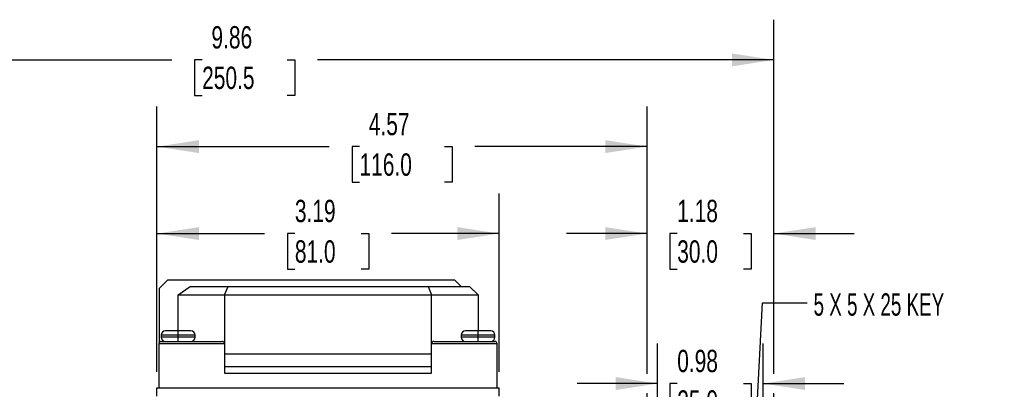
# Model space of a CAD drawing. Header units: inches. Extents: x 0 to 33, y 0 to 25.5.
# Tile 5 of 17: x 7.6 to 16.8, y 11.8 to 15.3. Entities that reach past the tile are written whole.
import ezdxf

# ---------------------------------------------------------------- set-up
doc = ezdxf.new("R2010")
doc.units = ezdxf.units.IN
doc.header["$LTSCALE"] = 3
doc.header["$MEASUREMENT"] = 0
doc.linetypes.add('CENTERX2', pattern=[0.8, 0.5, -0.1, 0.1, -0.1])
doc.layers.add('DIMENSIONS', color=140, linetype='Continuous', lineweight=25)
doc.layers.add('TEXT', color=140, linetype='Continuous', lineweight=25)
doc.styles.add('SLDTEXTSTYLE0', font='TXT', dxfattribs={"width": 0.7})
doc.styles.add('SLDTEXTSTYLE2', font='TXT', dxfattribs={"width": 0.628571})
doc.dimstyles.new('SLDDIMSTYLE0', dxfattribs={"dimtxt": 0.208333, "dimasz": 0.39, "dimexe": 0, "dimexo": 0.0625, "dimgap": 0.052083, "dimtad": 0, "dimtih": 1, "dimtoh": 1, "dimrnd": 1e-09, "dimdsep": 46, "dimtxsty": 'SLDTEXTSTYLE0', "dimsah": 1, "dimcen": 0.09, "dimadec": 0, "dimazin": 2, "dimtfac": 1, "dimtmove": 0, "dimatfit": 0, "dimfxl": 0, "dimfrac": 2, "dimtolj": 1, "dimtzin": 12, "dimarcsym": 0})
doc.dimstyles.new('SLDDIMSTYLE1', dxfattribs={"dimtxt": 0.208333, "dimasz": 0.39, "dimexe": 0, "dimexo": 0.0625, "dimgap": 0.052083, "dimtad": 0, "dimtih": 1, "dimtoh": 1, "dimrnd": 1e-09, "dimzin": 12, "dimdsep": 46, "dimtxsty": 'SLDTEXTSTYLE0', "dimsah": 1, "dimcen": 0.09, "dimadec": 0, "dimazin": 3, "dimtfac": 1, "dimtofl": 0, "dimtmove": 0, "dimatfit": 3, "dimfxl": 0, "dimfrac": 2, "dimtolj": 1, "dimtzin": 12, "dimarcsym": 0})
doc.dimstyles.new('SLDDIMSTYLE2', dxfattribs={"dimtxt": 0.208333, "dimasz": 0.39, "dimexe": 0, "dimexo": 0.0625, "dimgap": 0.052083, "dimtad": 0, "dimtih": 1, "dimtoh": 1, "dimrnd": 1e-09, "dimzin": 12, "dimdsep": 46, "dimtxsty": 'SLDTEXTSTYLE0', "dimsah": 1, "dimcen": 0.09, "dimadec": 0, "dimazin": 3, "dimtfac": 1, "dimtmove": 0, "dimatfit": 0, "dimfxl": 0, "dimfrac": 2, "dimtolj": 1, "dimtzin": 12, "dimarcsym": 0})
doc.dimstyles.new('SLDDIMSTYLE3', dxfattribs={"dimtxt": 0.18, "dimasz": 0.39, "dimexe": 0, "dimexo": 0.0625, "dimgap": 0, "dimtad": 0, "dimtih": 1, "dimtoh": 1, "dimdec": 0, "dimrnd": 1e-09, "dimzin": 0, "dimdsep": 46, "dimtxsty": 'Standard', "dimsah": 1, "dimcen": 0.09, "dimadec": 0, "dimazin": 0, "dimtfac": 0.39, "dimtdec": 0, "dimtofl": 0, "dimtmove": 0, "dimatfit": 3, "dimfxl": 0, "dimfrac": 2, "dimtolj": 1, "dimtzin": 0, "dimarcsym": 0})

# ---------------------------------------------------------------- blocks, each defined once
blk = doc.blocks.new('_D_4')
at = {"layer": 'DIMENSIONS'}
for p, q in [((13.5703, 9.2428), (13.5703, 12.2637)), ((14.5546, 9.2428), (14.5546, 12.2637)), ((13.5703, 11.8887), (12.8203, 11.8887)), ((13.7528, 11.8883), (13.6828, 11.8883)), ((13.6828, 11.8883), (13.6828, 11.557)), ((14.372, 11.8883), (14.442, 11.8883)), ((14.442, 11.8883), (14.442, 11.557)), ((14.5546, 11.8887), (15.3046, 11.8887)), ((13.6828, 11.557), (13.7528, 11.557)), ((14.442, 11.557), (14.372, 11.557))]:
    blk.add_line(p, q, dxfattribs=at)
for points in [[(13.5703, 11.8887), (13.1803, 11.9487), (13.1803, 11.8287)], [(14.5546, 11.8887), (14.9446, 11.8287), (14.9446, 11.9487)]]:
    blk.add_solid(points, dxfattribs=at)
at = {"layer": 'DIMENSIONS', "char_height": 0.20833, "attachment_point": 1, "style": 'SLDTEXTSTYLE0'}
for s, insert in [('0.98', (13.7528, 12.2035)), ('25.0', (13.7528, 11.8255))]:
    blk.add_mtext(s, dxfattribs=dict(at, insert=insert))
blk = doc.blocks.new('_D_5')
at = {"layer": 'DIMENSIONS'}
for p, q in [((13.4719, 11.9787), (13.4719, 13.6625)), ((14.653, 11.9787), (14.653, 13.6625)), ((13.4719, 13.2875), (12.7219, 13.2875)), ((13.7528, 13.287), (13.6828, 13.287)), ((13.6828, 13.287), (13.6828, 12.9557)), ((14.372, 13.287), (14.442, 13.287)), ((14.442, 13.287), (14.442, 12.9557)), ((14.653, 13.2875), (15.403, 13.2875)), ((13.6828, 12.9557), (13.7528, 12.9557)), ((14.442, 12.9557), (14.372, 12.9557)), ((13.4719, 9.2232), (13.4719, 11.7987)), ((14.653, 9.1641), (14.653, 11.7987))]:
    blk.add_line(p, q, dxfattribs=at)
for points in [[(13.4719, 13.2875), (13.0819, 13.3475), (13.0819, 13.2275)], [(14.653, 13.2875), (15.043, 13.2275), (15.043, 13.3475)]]:
    blk.add_solid(points, dxfattribs=at)
at = {"layer": 'DIMENSIONS', "char_height": 0.20833, "attachment_point": 1, "style": 'SLDTEXTSTYLE0'}
for s, insert in [('1.18', (13.7528, 13.6022)), ('30.0', (13.7528, 13.2243))]:
    blk.add_mtext(s, dxfattribs=dict(at, insert=insert))
blk = doc.blocks.new('_D_6')
at = {"layer": 'DIMENSIONS'}
for p, q in [((8.9049, 11.9987), (8.9049, 13.6625)), ((12.0939, 11.9987), (12.0939, 13.6625)), ((8.9049, 13.2875), (9.9074, 13.2875)), ((10.1898, 13.287), (10.1198, 13.287)), ((10.1198, 13.287), (10.1198, 12.9557)), ((10.809, 13.287), (10.879, 13.287)), ((10.879, 13.287), (10.879, 12.9557)), ((12.0939, 13.2875), (11.0915, 13.2875)), ((10.1198, 12.9557), (10.1898, 12.9557)), ((10.879, 12.9557), (10.809, 12.9557))]:
    blk.add_line(p, q, dxfattribs=at)
for points in [[(8.9049, 13.2875), (9.2949, 13.2275), (9.2949, 13.3475)], [(12.0939, 13.2875), (11.7039, 13.3475), (11.7039, 13.2275)]]:
    blk.add_solid(points, dxfattribs=at)
at = {"layer": 'DIMENSIONS', "char_height": 0.20833, "attachment_point": 1, "style": 'SLDTEXTSTYLE0'}
for s, insert in [('3.19', (10.1898, 13.6022)), ('81.0', (10.1898, 13.2243))]:
    blk.add_mtext(s, dxfattribs=dict(at, insert=insert))
blk = doc.blocks.new('_D_7')
at = {"layer": 'DIMENSIONS'}
for p, q in [((8.9049, 11.9987), (8.9049, 14.4733)), ((13.4719, 11.9787), (13.4719, 14.4733)), ((8.9049, 14.0983), (10.5097, 14.0983)), ((10.7921, 14.0979), (10.7222, 14.0979)), ((10.7222, 14.0979), (10.7222, 13.7666)), ((11.5847, 14.0979), (11.6547, 14.0979)), ((11.6547, 14.0979), (11.6547, 13.7666)), ((13.4719, 14.0983), (11.8671, 14.0983)), ((10.7222, 13.7666), (10.7921, 13.7666)), ((11.6547, 13.7666), (11.5847, 13.7666)), ((13.4719, 9.2232), (13.4719, 11.7987))]:
    blk.add_line(p, q, dxfattribs=at)
for points in [[(8.9049, 14.0983), (9.2949, 14.0383), (9.2949, 14.1583)], [(13.4719, 14.0983), (13.0819, 14.1583), (13.0819, 14.0383)]]:
    blk.add_solid(points, dxfattribs=at)
at = {"layer": 'DIMENSIONS', "char_height": 0.20833, "attachment_point": 1, "style": 'SLDTEXTSTYLE0'}
for s, insert in [('4.57', (10.8788, 14.4131)), ('116.0', (10.7921, 14.0351))]:
    blk.add_mtext(s, dxfattribs=dict(at, insert=insert))
blk = doc.blocks.new('_D_9')
at = {"layer": 'DIMENSIONS'}
for p, q in [((4.7908, 11.545), (4.7908, 15.2819)), ((14.653, 11.9787), (14.653, 15.2819)), ((4.7908, 14.9069), (9.0432, 14.9069)), ((9.3256, 14.9064), (9.2556, 14.9064)), ((9.2556, 14.9064), (9.2556, 14.5751)), ((10.1181, 14.9064), (10.1881, 14.9064)), ((10.1881, 14.9064), (10.1881, 14.5751)), ((14.653, 14.9069), (10.4006, 14.9069)), ((9.2556, 14.5751), (9.3256, 14.5751)), ((10.1881, 14.5751), (10.1181, 14.5751)), ((14.653, 9.1641), (14.653, 11.7987)), ((4.7908, 10.9669), (4.7908, 11.365))]:
    blk.add_line(p, q, dxfattribs=at)
for points in [[(4.7908, 14.9069), (5.1808, 14.8469), (5.1808, 14.9669)], [(14.653, 14.9069), (14.263, 14.9669), (14.263, 14.8469)]]:
    blk.add_solid(points, dxfattribs=at)
at = {"layer": 'DIMENSIONS', "char_height": 0.20833, "attachment_point": 1, "style": 'SLDTEXTSTYLE0'}
for s, insert in [('9.86', (9.4123, 15.2216)), ('250.5', (9.3256, 14.8437))]:
    blk.add_mtext(s, dxfattribs=dict(at, insert=insert))

msp = doc.modelspace()

# ---------------------------------------------------------------- linework, layer by layer
for p, q in [((8.9246, 12.7739), (9.0034, 12.8527)), ((11.6805, 12.8527), (9.0034, 12.8527)), ((11.7396, 12.7936), (11.6805, 12.8527)), ((8.9246, 12.7739), (8.9246, 12.2621)), ((9.1018, 12.7149), (9.2132, 12.7936)), ((9.2132, 12.7936), (9.5675, 12.7936)), ((9.5349, 12.7149), (9.5675, 12.7936)), ((9.5675, 12.7936), (11.4314, 12.7936)), ((11.4314, 12.7936), (11.464, 12.7149)), ((11.4314, 12.7936), (11.8183, 12.7936)), ((11.8971, 12.7149), (11.8183, 12.7936)), ((9.1018, 12.7149), (9.5349, 12.7149)), ((9.1018, 12.3802), (9.1018, 12.7149)), ((9.5349, 12.7149), (9.5349, 12.2621)), ((9.5349, 12.7149), (11.464, 12.7149)), ((11.464, 12.2621), (11.464, 12.7149)), ((11.464, 12.7149), (11.8971, 12.7149)), ((11.8971, 12.7149), (11.8971, 12.3802)), ((8.9443, 12.3409), (8.9443, 12.3212)), ((9.1018, 12.3409), (8.9443, 12.3409)), ((9.1018, 12.3212), (8.9443, 12.3212)), ((9.1018, 12.3802), (8.9837, 12.3802)), ((9.1018, 12.3409), (9.1018, 12.3802)), ((9.2199, 12.3802), (9.1018, 12.3802)), ((9.1018, 12.3212), (9.1018, 12.3409)), ((9.2593, 12.3409), (9.1018, 12.3409)), ((9.1018, 12.2818), (9.1018, 12.3212)), ((9.2593, 12.3212), (9.1018, 12.3212)), ((9.2593, 12.3212), (9.2593, 12.3409)), ((11.7396, 12.3409), (11.7396, 12.3212)), ((11.8971, 12.3409), (11.7396, 12.3409)), ((11.8971, 12.3212), (11.7396, 12.3212)), ((11.8971, 12.3802), (11.779, 12.3802)), ((11.8971, 12.3409), (11.8971, 12.3802)), ((12.0152, 12.3802), (11.8971, 12.3802)), ((11.8971, 12.3212), (11.8971, 12.3409)), ((12.0546, 12.3409), (11.8971, 12.3409)), ((11.8971, 12.2818), (11.8971, 12.3212)), ((12.0546, 12.3212), (11.8971, 12.3212)), ((12.0546, 12.3212), (12.0546, 12.3409)), ((8.9246, 11.8487), (8.9246, 12.2621)), ((8.9246, 12.2621), (9.5349, 12.2621)), ((8.9443, 12.2818), (9.5152, 12.2818)), ((9.5349, 12.2621), (9.5349, 11.9865)), ((11.464, 12.2621), (12.0742, 12.2621)), ((11.464, 11.9865), (11.464, 12.2621)), ((11.4837, 12.2818), (12.0546, 12.2818)), ((12.0742, 11.8487), (12.0742, 12.2621)), ((11.464, 12.1637), (9.5349, 12.1637)), ((11.464, 12.0456), (9.5349, 12.0456)), ((9.5349, 11.9865), (11.464, 11.9865)), ((8.9049, 11.77), (8.9049, 11.8487)), ((8.9049, 11.8487), (12.0939, 11.8487)), ((12.0939, 11.77), (12.0939, 11.8487))]:
    msp.add_line(p, q)
for centre, radius, start, end in [((8.9837, 12.3409), 0.0394, 90, 180), ((8.9837, 12.3212), 0.0394, 180, 270), ((9.2199, 12.3409), 0.0394, 0, 90), ((9.2199, 12.3212), 0.0394, 270, 0), ((11.779, 12.3409), 0.0394, 90, 180), ((11.779, 12.3212), 0.0394, 180, 270), ((12.0152, 12.3409), 0.0394, 0, 90), ((12.0152, 12.3212), 0.0394, 270, 0), ((8.9443, 12.2621), 0.0197, 90, 180), ((9.5152, 12.2621), 0.0197, 0, 90), ((11.4837, 12.2621), 0.0197, 90, 180), ((12.0546, 12.2621), 0.0197, 0, 90)]:
    msp.add_arc(centre, radius, start, end)

# ---------------------------------------------------------------- texts
at = {"layer": 'TEXT', "linetype": 'CENTERX2', "lineweight": 18, "attachment_point": 1}
for s, insert, char_height, style in [('5 X 5 X 25 KEY', (15.0236, 12.7301), 0.208333, 'SLDTEXTSTYLE2'), ('M20-1.5', (6.6523, 11.8989), 0.20833, 'SLDTEXTSTYLE0')]:
    msp.add_mtext(s, dxfattribs=dict(at, insert=insert, char_height=char_height, style=style))

# ---------------------------------------------------------------- dimensions: what is measured, and where the dimension line sits
at = {"layer": 'DIMENSIONS'}
dim = msp.add_linear_dim(base=(14.653, 14.9069), p1=(4.7908, 10.8169), p2=(14.653, 9.0141), angle=0, dimstyle='SLDDIMSTYLE1', dxfattribs=at)
dim.commit()
dim.dimension.update_dxf_attribs({"geometry": '_D_9', "text_midpoint": (9.7219, 14.9069), "dimtype": 160})
for base, p1, p2, dimstyle, picture, middle in [((13.4719, 14.0983), (8.9049, 11.8487), (13.4719, 9.0732), 'SLDDIMSTYLE1', '_D_7', (11.1884, 14.0983)), ((12.0939, 13.2875), (8.9049, 11.8487), (12.0939, 11.8487), 'SLDDIMSTYLE1', '_D_6', (10.4994, 13.2875)), ((13.4719, 13.2875), (14.653, 9.0141), (13.4719, 9.0732), 'SLDDIMSTYLE2', '_D_5', (14.0624, 13.2875)), ((14.5546, 11.8887), (13.5703, 9.0928), (14.5546, 9.0928), 'SLDDIMSTYLE0', '_D_4', (14.0624, 11.8887))]:
    dim = msp.add_linear_dim(base=base, p1=p1, p2=p2, dimstyle=dimstyle, dxfattribs=at)
    dim.commit()
    dim.dimension.update_dxf_attribs({"geometry": picture, "text_midpoint": middle, "dimtype": 160})

# ---------------------------------------------------------------- leaders
at = {"layer": 'TEXT', "linetype": 'CENTERX2', "lineweight": 18}
msp.add_leader([(14.3647, 9.1485), (14.5471, 12.6426), (14.9644, 12.6426)], dimstyle='SLDDIMSTYLE3', dxfattribs=at)

doc.saveas('drawing.dxf')
